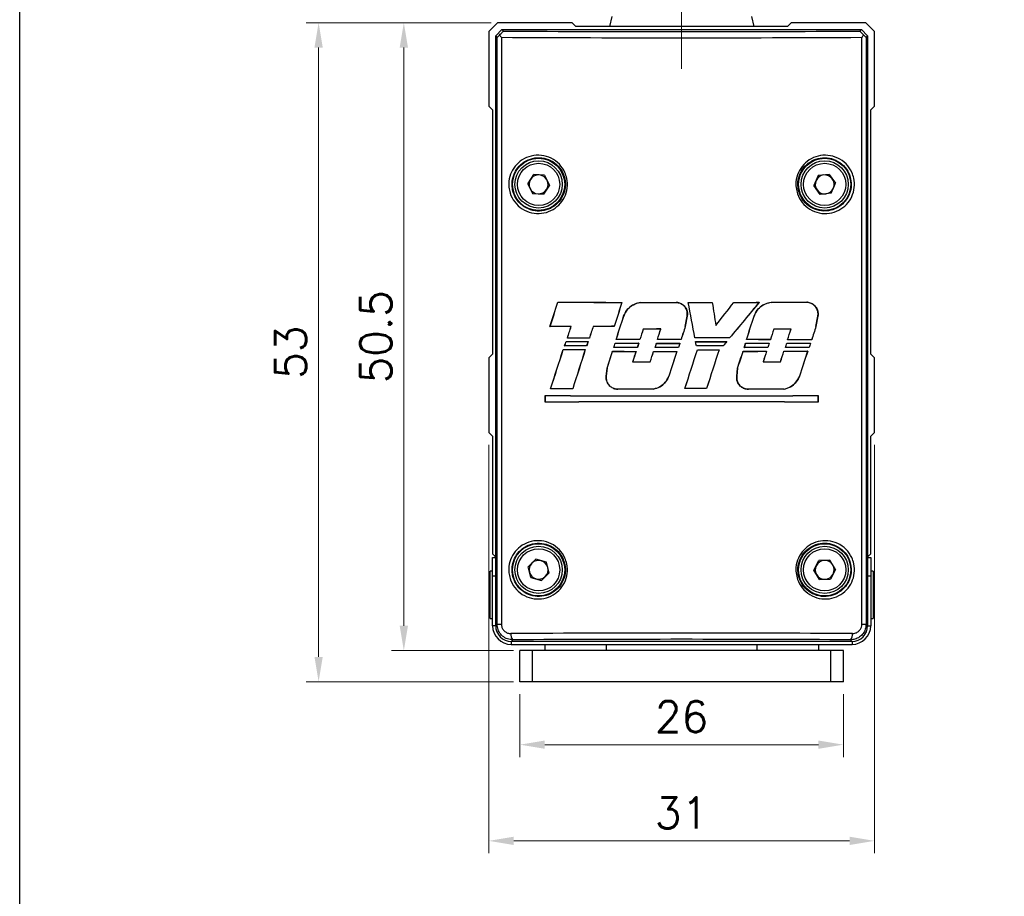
# Model space of a CAD drawing. Header units: inches. Extents: x 0 to 5655, y -2263 to 1330.
# Tile 152 of 239: x 3579 to 3658, y 207 to 277. Entities that reach past the tile are written whole.
import ezdxf

# ---------------------------------------------------------------- set-up
doc = ezdxf.new("R2010")
doc.units = ezdxf.units.IN
doc.header["$MEASUREMENT"] = 0
for name, pattern in [('AM_ISO08W050x2', [9, 6, -0.75, 1.5, -0.75]), ('CENTER', [2, 1.25, -0.25, 0.25, -0.25]), ('SLD-實線', [0])]:
    doc.linetypes.add(name, pattern=pattern)
doc.layers.add('AM_5', color=3, linetype='Continuous', lineweight=15)
doc.layers.add('AM_7', color=4, linetype='CENTER', lineweight=15)
doc.styles.add('尺寸標註', font='romans.shx', dxfattribs={"bigfont": 'CHINESET.SHX'})
doc.dimstyles.new('複本 CNS2-1$0', dxfattribs={"dimtxt": 2.5, "dimasz": 2, "dimexe": 1, "dimexo": 1, "dimgap": 1, "dimtad": 1, "dimtoh": 1, "dimdsep": 46, "dimtxsty": '尺寸標註', "dimcen": 0, "dimclrd": 2, "dimclre": 2, "dimclrt": 3, "dimadec": 0, "dimazin": 2, "dimtp": 0.1, "dimtm": 0.1, "dimtfac": 0.71, "dimtmove": 0, "dimatfit": 0, "dimfxl": 0, "dimlwd": 13, "dimlwe": 13, "dimarcsym": 0})

# ---------------------------------------------------------------- blocks, each defined once
blk = doc.blocks.new('*D599')
at = {"layer": 'AM_5', "color": 2, "lineweight": 13}
for p, q in [((3616.742, 276.956), (3601.873, 276.956)), ((3602.873, 225.956), (3602.873, 274.956)), ((3618.544, 223.956), (3601.873, 223.956))]:
    blk.add_line(p, q, dxfattribs=at)
at = {"layer": 'AM_5', "color": 2}
for points in [[(3602.54, 274.956), (3603.206, 274.956), (3602.873, 276.956)], [(3602.54, 225.956), (3603.206, 225.956), (3602.873, 223.956)]]:
    blk.add_solid(points, dxfattribs=at)
at = {"layer": 'Defpoints', "color": 0}
for p in [(3602.873, 276.956), (3617.742, 276.956), (3619.544, 223.956)]:
    blk.add_point(p, dxfattribs=at)
at = {"layer": 'AM_5', "color": 3, "insert": (3600.623, 250.456), "char_height": 2.5, "attachment_point": 5, "rotation": 90, "style": '尺寸標註'}
blk.add_mtext('53', dxfattribs=at)
blk = doc.blocks.new('*D600')
at = {"layer": 'AM_5', "color": 2, "lineweight": 13}
for p, q in [((3616.742, 276.956), (3608.722, 276.956)), ((3609.722, 228.456), (3609.722, 274.956)), ((3618.544, 226.456), (3608.722, 226.456))]:
    blk.add_line(p, q, dxfattribs=at)
at = {"layer": 'AM_5', "color": 2}
for points in [[(3609.388, 274.956), (3610.055, 274.956), (3609.722, 276.956)], [(3609.388, 228.456), (3610.055, 228.456), (3609.722, 226.456)]]:
    blk.add_solid(points, dxfattribs=at)
at = {"layer": 'Defpoints', "color": 0}
for p in [(3609.722, 276.956), (3617.742, 276.956), (3619.544, 226.456)]:
    blk.add_point(p, dxfattribs=at)
at = {"layer": 'AM_5', "color": 3, "insert": (3607.472, 251.706), "char_height": 2.5, "attachment_point": 5, "rotation": 90, "style": '尺寸標註'}
blk.add_mtext('50.5', dxfattribs=at)
blk = doc.blocks.new('*D601')
at = {"layer": 'AM_5', "color": 2, "lineweight": 13}
for p, q in [((3619.057, 222.956), (3619.057, 217.895)), ((3645.057, 222.956), (3645.057, 217.895)), ((3621.057, 218.895), (3643.057, 218.895))]:
    blk.add_line(p, q, dxfattribs=at)
at = {"layer": 'AM_5', "color": 2}
for points in [[(3621.057, 219.229), (3621.057, 218.562), (3619.057, 218.895)], [(3643.057, 219.229), (3643.057, 218.562), (3645.057, 218.895)]]:
    blk.add_solid(points, dxfattribs=at)
at = {"layer": 'Defpoints', "color": 0}
for p in [(3619.057, 223.956), (3645.057, 223.956), (3645.057, 218.895)]:
    blk.add_point(p, dxfattribs=at)
at = {"layer": 'AM_5', "color": 3, "insert": (3632.057, 221.145), "char_height": 2.5, "attachment_point": 5, "style": '尺寸標註'}
blk.add_mtext('26', dxfattribs=at)
blk = doc.blocks.new('*D602')
at = {"layer": 'AM_5', "color": 2, "lineweight": 13}
for p, q in [((3616.557, 243.006), (3616.557, 210.159)), ((3647.557, 243.006), (3647.557, 210.159)), ((3645.557, 211.159), (3618.557, 211.159))]:
    blk.add_line(p, q, dxfattribs=at)
at = {"layer": 'AM_5', "color": 2}
for points in [[(3618.557, 211.492), (3618.557, 210.826), (3616.557, 211.159)], [(3645.557, 211.492), (3645.557, 210.826), (3647.557, 211.159)]]:
    blk.add_solid(points, dxfattribs=at)
at = {"layer": 'Defpoints', "color": 0}
for p in [(3616.557, 244.006), (3647.557, 244.006), (3616.557, 211.159)]:
    blk.add_point(p, dxfattribs=at)
at = {"layer": 'AM_5', "color": 3, "insert": (3632.057, 213.409), "char_height": 2.5, "attachment_point": 5, "style": '尺寸標註'}
blk.add_mtext('31', dxfattribs=at)

msp = doc.modelspace()

# ---------------------------------------------------------------- linework, layer by layer
for p, q in [((3626.432, 277.446), (3626.254, 276.656)), ((3637.682, 277.446), (3637.859, 276.656))]:
    msp.add_line(p, q)
at = {"color": 7, "linetype": 'SLD-實線', "lineweight": 25}
for p, q in [((3617.254, 276.956), (3616.557, 276.259)), ((3616.557, 276.259), (3616.557, 270.259)), ((3617.107, 275.906), (3617.607, 276.406)), ((3623.254, 276.956), (3617.254, 276.956)), ((3617.607, 276.406), (3646.507, 276.406)), ((3617.607, 276.406), (3617.728, 276.285)), ((3623.554, 276.656), (3623.254, 276.956)), ((3640.559, 276.656), (3623.554, 276.656)), ((3640.859, 276.956), (3640.559, 276.656)), ((3646.859, 276.956), (3640.859, 276.956)), ((3646.386, 276.285), (3646.507, 276.406)), ((3646.507, 276.406), (3647.007, 275.906)), ((3647.557, 276.259), (3646.859, 276.956)), ((3647.557, 270.259), (3647.557, 276.259)), ((3617.228, 275.785), (3617.107, 275.906)), ((3617.107, 228.456), (3617.107, 275.906)), ((3617.228, 228.577), (3617.228, 275.785)), ((3617.569, 275.785), (3617.569, 228.577)), ((3646.544, 228.577), (3646.544, 275.785)), ((3647.007, 275.906), (3646.886, 275.785)), ((3646.886, 275.785), (3646.886, 228.577)), ((3647.007, 275.906), (3647.007, 228.456)), ((3616.557, 270.259), (3616.857, 269.959)), ((3616.857, 269.959), (3616.857, 250.306)), ((3647.257, 269.959), (3647.557, 270.259)), ((3647.257, 250.306), (3647.257, 269.959)), ((3619.681, 264.008), (3620.163, 264.741)), ((3621.039, 264.689), (3620.163, 264.741)), ((3621.039, 264.689), (3621.433, 263.905)), ((3643.039, 264.665), (3642.684, 263.862)), ((3643.911, 264.759), (3643.039, 264.665)), ((3643.911, 264.759), (3644.429, 264.051)), ((3619.681, 264.008), (3620.074, 263.223)), ((3621.433, 263.905), (3620.95, 263.172)), ((3643.202, 263.153), (3642.684, 263.862)), ((3644.075, 263.248), (3644.429, 264.051)), ((3620.074, 263.223), (3620.95, 263.172)), ((3644.075, 263.248), (3643.202, 263.153)), ((3622.111, 254.482), (3622.114, 254.479)), ((3627.257, 254.467), (3627.252, 254.464)), ((3628.767, 254.465), (3628.767, 254.462)), ((3631.626, 254.463), (3631.625, 254.46)), ((3632.584, 254.463), (3632.588, 254.46)), ((3634.523, 254.464), (3634.52, 254.461)), ((3636.252, 254.466), (3636.254, 254.463)), ((3638.29, 254.47), (3638.282, 254.467)), ((3639.251, 254.473), (3639.251, 254.469)), ((3642.11, 254.483), (3642.11, 254.479)), ((3627.395, 253.357), (3627.398, 253.356)), ((3632.348, 252.532), (3632.502, 253.362)), ((3632.505, 253.362), (3632.351, 252.531)), ((3632.505, 253.362), (3632.502, 253.362)), ((3637.877, 253.358), (3637.88, 253.356)), ((3642.854, 252.526), (3643.009, 253.359)), ((3643.013, 253.359), (3642.857, 252.525)), ((3643.013, 253.359), (3643.009, 253.359)), ((3621.472, 252.521), (3621.477, 252.525)), ((3623.173, 252.527), (3623.177, 252.531)), ((3624.944, 252.533), (3624.941, 252.536)), ((3626.632, 252.537), (3626.63, 252.541)), ((3632.351, 252.531), (3632.348, 252.532)), ((3634.806, 252.613), (3634.803, 252.605)), ((3642.857, 252.525), (3642.854, 252.526)), ((3628.972, 252.321), (3628.97, 252.324)), ((3630.379, 252.322), (3630.384, 252.326)), ((3639.463, 252.312), (3639.46, 252.316)), ((3640.844, 252.308), (3640.849, 252.311)), ((3622.649, 250.961), (3622.654, 250.964)), ((3622.767, 251.323), (3622.77, 251.319)), ((3622.87, 251.589), (3622.875, 251.593)), ((3624.42, 250.967), (3624.418, 250.97)), ((3624.534, 251.317), (3624.529, 251.313)), ((3624.643, 251.595), (3624.641, 251.599)), ((3626.717, 251.18), (3626.719, 251.177)), ((3626.786, 251.469), (3626.791, 251.473)), ((3628.603, 251.177), (3628.599, 251.174)), ((3628.7, 251.472), (3628.697, 251.476)), ((3630.034, 251.175), (3630.036, 251.172)), ((3630.106, 251.474), (3630.111, 251.477)), ((3631.914, 251.175), (3631.909, 251.171)), ((3632.012, 251.474), (3632.009, 251.478)), ((3633.118, 251.606), (3633.121, 251.609)), ((3633.172, 251.306), (3633.176, 251.303)), ((3633.239, 250.978), (3633.242, 250.981)), ((3635.403, 250.976), (3635.402, 250.979)), ((3635.678, 251.309), (3635.67, 251.305)), ((3635.912, 251.603), (3635.91, 251.606)), ((3637.202, 251.18), (3637.204, 251.176)), ((3637.271, 251.469), (3637.275, 251.473)), ((3639.098, 251.184), (3639.093, 251.181)), ((3639.189, 251.465), (3639.187, 251.468)), ((3640.509, 251.188), (3640.511, 251.185)), ((3640.572, 251.46), (3640.577, 251.464)), ((3642.427, 251.196), (3642.422, 251.192)), ((3642.511, 251.453), (3642.509, 251.457)), ((3616.857, 250.306), (3616.557, 250.006)), ((3622.538, 250.674), (3622.541, 250.671)), ((3624.31, 250.668), (3624.306, 250.665)), ((3626.506, 250.531), (3626.508, 250.528)), ((3626.607, 250.841), (3626.611, 250.844)), ((3628.393, 250.528), (3628.388, 250.524)), ((3628.496, 250.844), (3628.493, 250.848)), ((3629.798, 250.526), (3629.8, 250.523)), ((3629.927, 250.846), (3629.932, 250.849)), ((3631.678, 250.525), (3631.673, 250.522)), ((3631.807, 250.847), (3631.805, 250.85)), ((3633.321, 250.657), (3633.324, 250.653)), ((3635.068, 250.658), (3635.063, 250.655)), ((3636.991, 250.53), (3636.993, 250.526)), ((3637.092, 250.842), (3637.097, 250.845)), ((3638.886, 250.534), (3638.881, 250.531)), ((3638.985, 250.837), (3638.982, 250.841)), ((3640.273, 250.538), (3640.276, 250.535)), ((3640.394, 250.833), (3640.399, 250.837)), ((3642.189, 250.545), (3642.184, 250.541)), ((3642.306, 250.826), (3642.304, 250.83)), ((3647.557, 250.006), (3647.257, 250.306)), ((3616.557, 250.006), (3616.557, 244.006)), ((3628.121, 249.688), (3628.116, 249.684)), ((3629.525, 249.686), (3629.527, 249.683)), ((3638.612, 249.693), (3638.608, 249.689)), ((3640.001, 249.697), (3640.004, 249.693)), ((3647.557, 244.006), (3647.557, 250.006)), ((3625.995, 248.54), (3626.067, 249.172)), ((3626.071, 249.171), (3625.999, 248.54)), ((3626.067, 249.172), (3626.071, 249.171)), ((3636.483, 248.54), (3636.555, 249.172)), ((3636.558, 249.171), (3636.487, 248.54)), ((3636.555, 249.172), (3636.558, 249.171)), ((3625.995, 248.54), (3625.999, 248.54)), ((3631.038, 248.536), (3631.035, 248.537)), ((3636.483, 248.54), (3636.487, 248.54)), ((3641.538, 248.53), (3641.535, 248.532)), ((3621.077, 246.974), (3621.08, 246.97)), ((3621.077, 246.442), (3621.077, 246.974)), ((3621.08, 246.97), (3621.08, 246.446)), ((3621.518, 247.516), (3621.523, 247.519)), ((3623.302, 247.523), (3623.299, 247.526)), ((3626.937, 247.481), (3626.937, 247.485)), ((3629.796, 247.485), (3629.796, 247.489)), ((3632.318, 247.537), (3632.323, 247.541)), ((3634.062, 247.537), (3634.06, 247.54)), ((3637.422, 247.481), (3637.422, 247.484)), ((3640.282, 247.473), (3640.282, 247.477)), ((3643.037, 246.974), (3643.033, 246.97)), ((3643.033, 246.446), (3643.033, 246.97)), ((3643.037, 246.974), (3643.037, 246.442)), ((3621.077, 246.442), (3621.08, 246.446)), ((3643.037, 246.442), (3643.033, 246.446)), ((3616.557, 244.006), (3616.857, 243.706)), ((3647.257, 243.706), (3647.557, 244.006)), ((3616.857, 243.706), (3616.857, 234.256)), ((3647.257, 234.256), (3647.257, 243.706)), ((3616.857, 234.256), (3617.107, 234.006)), ((3616.857, 233.956), (3617.107, 233.956)), ((3616.857, 232.456), (3616.857, 233.956)), ((3617.049, 234.064), (3617.049, 233.956)), ((3619.711, 233.189), (3620.336, 233.806)), ((3621.182, 233.572), (3620.336, 233.806)), ((3621.403, 232.723), (3621.182, 233.572)), ((3642.68, 232.927), (3643.093, 233.701)), ((3643.97, 233.73), (3643.093, 233.701)), ((3644.434, 232.985), (3643.97, 233.73)), ((3647.007, 234.006), (3647.257, 234.256)), ((3647.007, 233.956), (3647.257, 233.956)), ((3647.065, 233.956), (3647.065, 234.064)), ((3647.257, 233.956), (3647.257, 232.456)), ((3616.857, 232.856), (3616.657, 232.856)), ((3616.657, 230.346), (3616.657, 232.856)), ((3619.932, 232.34), (3619.711, 233.189)), ((3621.403, 232.723), (3620.778, 232.107)), ((3643.143, 232.182), (3642.68, 232.927)), ((3644.434, 232.985), (3644.02, 232.211)), ((3647.457, 232.856), (3647.257, 232.856)), ((3647.457, 232.856), (3647.457, 232.783)), ((3647.457, 232.783), (3647.457, 229.056)), ((3616.857, 228.456), (3616.857, 232.456)), ((3619.932, 232.34), (3620.778, 232.107)), ((3643.143, 232.182), (3644.02, 232.211)), ((3647.257, 232.456), (3647.257, 228.456)), ((3616.657, 229.056), (3616.657, 230.346)), ((3616.657, 229.056), (3616.857, 229.056)), ((3647.257, 229.056), (3647.457, 229.056)), ((3617.107, 228.456), (3617.228, 228.577)), ((3617.228, 228.577), (3617.569, 228.577)), ((3646.544, 228.577), (3646.886, 228.577)), ((3646.886, 228.577), (3647.007, 228.456)), ((3618.482, 227.332), (3618.356, 227.206)), ((3645.757, 227.206), (3618.356, 227.206)), ((3645.757, 227.206), (3645.632, 227.332)), ((3618.357, 226.956), (3645.757, 226.956)), ((3619.057, 223.956), (3619.057, 226.456)), ((3620.057, 226.456), (3619.057, 226.456)), ((3620.057, 223.956), (3620.057, 226.456)), ((3644.057, 226.456), (3620.057, 226.456)), ((3621.057, 226.956), (3621.057, 226.456)), ((3626.007, 226.456), (3626.007, 226.956)), ((3638.107, 226.956), (3638.107, 226.456)), ((3643.057, 226.956), (3643.057, 226.456)), ((3644.057, 223.956), (3644.057, 226.456)), ((3645.057, 226.456), (3644.057, 226.456)), ((3645.057, 223.956), (3645.057, 226.456)), ((3620.057, 223.956), (3619.057, 223.956)), ((3644.057, 223.956), (3620.057, 223.956)), ((3645.057, 223.956), (3644.057, 223.956))]:
    msp.add_line(p, q, dxfattribs=at)
at = {"color": 8, "linetype": 'SLD-實線', "lineweight": 25}
for p, q in [((3617.107, 232.456), (3616.857, 232.456)), ((3647.257, 232.456), (3647.007, 232.456)), ((3617.107, 228.456), (3616.857, 228.456)), ((3647.007, 228.456), (3647.257, 228.456)), ((3618.357, 227.206), (3618.357, 226.956)), ((3645.757, 227.206), (3645.757, 226.956))]:
    msp.add_line(p, q, dxfattribs=at)
msp.add_lwpolyline([(3578.841, 169.72), (3578.841, 493.153), (3934.114, 493.153), (3934.114, 169.72)])
msp.add_lwpolyline([(3578.841, 493.153), (3934.114, 493.153), (3934.114, 0), (3578.841, 0)], close=True)
at = {"color": 7, "linetype": 'SLD-實線', "lineweight": 25}
for centre, radius in [((3620.557, 263.956), 2.1), ((3643.557, 263.956), 2.1), ((3620.557, 263.956), 1.9), ((3620.557, 263.956), 1.7), ((3643.557, 263.956), 1.9), ((3643.557, 263.956), 1.7), ((3620.557, 232.956), 2.1), ((3620.557, 232.956), 1.9), ((3620.557, 232.956), 1.7), ((3643.557, 232.956), 2.1), ((3643.557, 232.956), 1.9), ((3643.557, 232.956), 1.7)]:
    msp.add_circle(centre, radius, dxfattribs=at)
for centre, radius, start, end in [((3620.557, 263.956), 0.76, 86.62026, 146.62026), ((3620.557, 263.956), 0.76, 26.62026, 86.62026), ((3643.557, 263.956), 0.76, 96.18126, 156.18126), ((3643.557, 263.956), 0.76, 36.18126, 96.18126), ((3643.557, 263.956), 0.76, 336.18126, 36.18126), ((3620.557, 263.956), 0.76, 146.62026, 206.62026), ((3620.557, 263.956), 0.76, 206.62026, 266.62026), ((3620.557, 263.956), 0.76, 326.62026, 26.62026), ((3643.557, 263.956), 0.76, 156.18126, 216.18126), ((3643.557, 263.956), 0.76, 276.18126, 336.18126), ((3620.557, 263.956), 0.76, 266.62026, 326.62026), ((3643.557, 263.956), 0.76, 216.18126, 276.18126), ((3620.557, 232.956), 0.76, 74.59103, 134.59103), ((3620.557, 232.956), 0.76, 14.59103, 74.59103), ((3643.557, 232.956), 0.76, 91.89221, 151.89221), ((3643.557, 232.956), 0.76, 31.89221, 91.89221), ((3620.557, 232.956), 0.76, 134.59103, 194.59103), ((3620.557, 232.956), 0.76, 194.59103, 254.59103), ((3620.557, 232.956), 0.76, 314.59103, 14.59103), ((3643.557, 232.956), 0.76, 151.89221, 211.89221), ((3643.557, 232.956), 0.76, 331.89221, 31.89221), ((3620.557, 232.956), 0.76, 254.59103, 314.59103), ((3643.557, 232.956), 0.76, 211.89221, 271.89221), ((3643.557, 232.956), 0.76, 271.89221, 331.89221), ((3618.357, 228.456), 1.5, 180, 270), ((3645.757, 228.456), 1.5, 270, 0), ((3618.879, 227.723), 0.558, 168.79548, 224.60772), ((3645.235, 227.723), 0.558, 315.39228, 11.20452)]:
    msp.add_arc(centre, radius, start, end, dxfattribs=at)
for centre, major_axis, ratio, start_param, end_param in [((3632.057, 277.035), (45.25, 0), 0.017455, 4.390184, 5.034597), ((3617.728, 276.285), (0.5, 0.5), 0.017452, 3.14159, 4.018609), ((3632.057, 276.535), (45.75, 0), 0.017264, 4.390177, 5.034601), ((3646.386, 276.285), (-0.5, 0.5), 0.017447, 2.264531, 3.141601), ((3632.057, 287.671), (45.744, 141.072), 0.005384, 4.462316, 4.476645), ((3632.057, 287.671), (45.944, 141.688), 0.005384, 4.463462, 4.477672), ((3632.057, 255.262), (45.75, 0), 0.017455, 4.493247, 4.607284), ((3632.057, 255.262), (45.95, 0), 0.017455, 4.494274, 4.607638), ((3632.057, 266.691), (45.944, 141.688), 0.005384, 1.658945, 1.672579), ((3632.057, 266.691), (45.744, 141.072), 0.005384, 1.659299, 1.673043), ((3632.057, 255.262), (45.75, 0), 0.017455, 4.640421, 4.702966), ((3632.057, 255.262), (45.95, 0), 0.017455, 4.64074, 4.703005), ((3632.057, 255.262), (45.75, 0), 0.017455, 4.723922, 4.766329), ((3632.057, 252.94), (-45.743, 244.773), 0.003206, 4.706339, 4.718013), ((3632.057, 255.262), (45.95, 0), 0.017455, 4.723963, 4.766029), ((3632.057, 252.94), (-45.943, 245.843), 0.003206, 4.706376, 4.717971), ((3632.057, 275.938), (-45.943, 301.508), 0.002629, 1.64169, 1.647863), ((3632.057, 275.938), (-45.743, 300.196), 0.002629, 1.641991, 1.648173), ((3632.057, 250.392), (45.946, 58.772), 0.01075, 4.75845, 4.79011), ((3632.057, 250.392), (45.746, 58.516), 0.01075, 4.758761, 4.790474), ((3632.057, 245.694), (45.946, 55.561), 0.011124, 1.421435, 1.473379), ((3632.057, 245.694), (45.746, 55.319), 0.011124, 1.420671, 1.472975), ((3632.057, 255.262), (45.75, 0), 0.017455, 4.804225, 4.849063), ((3632.057, 255.262), (45.95, 0), 0.017455, 4.803861, 4.848299), ((3632.057, 255.262), (45.75, 0), 0.017455, 4.870294, 4.93395), ((3632.057, 255.262), (45.95, 0), 0.017455, 4.869606, 4.932967), ((3632.057, 270.442), (45.744, 142.233), 0.005344, 4.580314, 4.593694), ((3632.057, 270.442), (45.944, 142.854), 0.005344, 4.580925, 4.594213), ((3632.057, 237.853), (45.744, 142.233), 0.005344, 4.809988, 4.823334), ((3632.057, 237.853), (45.944, 142.854), 0.005344, 4.809594, 4.822849), ((3632.057, 251.744), (45.75, 0), 0.017455, 1.766226, 1.804267), ((3632.057, 251.744), (45.95, 0), 0.017455, 1.765256, 1.803121), ((3632.057, 282.701), (45.744, 142.233), 0.005344, 4.493591, 4.500344), ((3632.057, 282.701), (45.944, 142.854), 0.005344, 4.494592, 4.501314), ((3632.057, 272.066), (45.944, 142.854), 0.005344, 1.709655, 1.716284), ((3632.057, 272.066), (45.744, 142.233), 0.005344, 1.710283, 1.716942), ((3632.057, 251.744), (45.95, 0), 0.017455, 1.689181, 1.72627), ((3632.057, 251.744), (45.75, 0), 0.017455, 1.689645, 1.726898), ((3632.057, 249.007), (45.944, 142.854), 0.005344, 1.547839, 1.555218), ((3632.057, 249.007), (45.744, 142.233), 0.005344, 1.547738, 1.555167), ((3632.057, 216.418), (45.944, 142.854), 0.005344, 1.316983, 1.324708), ((3632.057, 216.418), (45.744, 142.233), 0.005344, 1.315848, 1.323628), ((3632.057, 259.307), (45.944, 142.854), 0.005344, 1.621413, 1.627362), ((3632.057, 259.307), (45.744, 142.233), 0.005344, 1.621652, 1.627626), ((3632.057, 251.524), (45.95, 0), 0.017455, 1.607208, 1.638028), ((3632.057, 251.524), (45.75, 0), 0.017455, 1.607472, 1.638267), ((3632.057, 260.142), (45.744, 142.233), 0.005344, 4.653122, 4.659098), ((3632.057, 260.142), (45.944, 142.854), 0.005344, 4.653413, 4.659362), ((3632.057, 226.717), (45.944, 142.854), 0.005344, 1.392351, 1.398378), ((3632.057, 226.717), (45.744, 142.233), 0.005344, 1.39158, 1.397634), ((3632.057, 251.524), (45.95, 0), 0.017455, 1.378271, 1.408966), ((3632.057, 251.524), (45.75, 0), 0.017455, 1.377527, 1.408195), ((3632.057, 227.553), (45.744, 142.233), 0.005344, 4.882996, 4.889043), ((3632.057, 227.553), (45.944, 142.854), 0.005344, 4.882279, 4.888299), ((3632.057, 282.472), (45.744, 140.962), 0.005388, 4.488687, 4.49132), ((3632.057, 250.179), (45.75, 0), 0.017455, 1.738496, 1.777897), ((3632.057, 282.472), (45.944, 141.578), 0.005388, 4.489711, 4.49228), ((3632.057, 250.179), (45.95, 0), 0.017455, 1.737816, 1.776873), ((3632.057, 252.105), (45.75, 0), 0.017455, 4.507921, 4.547201), ((3632.057, 252.105), (45.95, 0), 0.017455, 4.508881, 4.54782), ((3632.057, 250.807), (45.75, 0), 0.017455, 1.733558, 1.772979), ((3632.057, 250.807), (45.95, 0), 0.017455, 1.7329, 1.771978), ((3632.057, 271.941), (45.944, 141.578), 0.005388, 1.718764, 1.721214), ((3632.057, 271.941), (45.744, 140.962), 0.005388, 1.719383, 1.721895), ((3632.057, 270.199), (45.744, 140.962), 0.005388, 4.576376, 4.578805), ((3632.057, 270.199), (45.944, 141.578), 0.005388, 4.577004, 4.579373), ((3632.057, 251.973), (45.75, 0), 0.017455, 4.595406, 4.636839), ((3632.057, 251.973), (45.95, 0), 0.017455, 4.595974, 4.637063), ((3632.057, 250.676), (45.75, 0), 0.017455, 1.644242, 1.686256), ((3632.057, 250.676), (45.95, 0), 0.017455, 1.643977, 1.685645), ((3632.057, 259.236), (45.944, 141.578), 0.005388, 1.629521, 1.631826), ((3632.057, 259.236), (45.744, 140.962), 0.005388, 1.629745, 1.63211), ((3632.057, 259.991), (45.744, 140.962), 0.005388, 4.649215, 4.651559), ((3632.057, 259.991), (45.944, 141.578), 0.005388, 4.649523, 4.651807), ((3632.057, 251.973), (45.75, 0), 0.017455, 4.66816, 4.709269), ((3632.057, 251.973), (45.95, 0), 0.017455, 4.668408, 4.709178), ((3632.057, 250.676), (45.75, 0), 0.017455, 1.571783, 1.613448), ((3632.057, 250.676), (45.95, 0), 0.017455, 1.571834, 1.613157), ((3632.057, 249.028), (45.944, 141.578), 0.005388, 1.557406, 1.559674), ((3632.057, 249.028), (45.744, 140.962), 0.005388, 1.557315, 1.559643), ((3632.057, 250.807), (45.75, 0), 0.017455, 1.486425, 1.54759), ((3632.057, 250.807), (45.95, 0), 0.017455, 1.486829, 1.547627), ((3632.057, 252.105), (45.75, 0), 0.017455, 4.736765, 4.791624), ((3632.057, 252.764), (-45.743, 222.247), 0.003519, 4.703629, 4.705108), ((3632.057, 252.105), (45.95, 0), 0.017455, 4.736752, 4.791116), ((3632.057, 252.764), (-45.943, 223.219), 0.003519, 4.70368, 4.705121), ((3632.057, 250.179), (45.75, 0), 0.017455, 1.497579, 1.544941), ((3632.057, 250.179), (45.95, 0), 0.017455, 1.497934, 1.544992), ((3632.057, 245.659), (45.946, 55.808), 0.011094, 1.478595, 1.484459), ((3632.057, 245.659), (45.746, 55.565), 0.011094, 1.478086, 1.484104), ((3632.057, 237.9), (45.744, 140.962), 0.005388, 4.806074, 4.808483), ((3632.057, 237.9), (45.944, 141.578), 0.005388, 4.805698, 4.808046), ((3632.057, 251.973), (45.75, 0), 0.017455, 4.825084, 4.866908), ((3632.057, 251.973), (45.95, 0), 0.017455, 4.824647, 4.866123), ((3632.057, 250.676), (45.75, 0), 0.017455, 1.41425, 1.456582), ((3632.057, 250.676), (45.95, 0), 0.017455, 1.414993, 1.456976), ((3632.057, 226.937), (45.944, 141.578), 0.005388, 1.400461, 1.402896), ((3632.057, 226.937), (45.744, 140.962), 0.005388, 1.399676, 1.402173), ((3632.057, 227.693), (45.744, 140.962), 0.005388, 4.879046, 4.881601), ((3632.057, 227.693), (45.944, 141.578), 0.005388, 4.878347, 4.88084), ((3632.057, 251.973), (45.75, 0), 0.017455, 4.898202, 4.941048), ((3632.057, 251.973), (45.95, 0), 0.017455, 4.897441, 4.939924), ((3632.057, 250.676), (45.75, 0), 0.017455, 1.340243, 1.383574), ((3632.057, 250.676), (45.95, 0), 0.017455, 1.341323, 1.384291), ((3632.057, 216.73), (45.944, 141.578), 0.005388, 1.32666, 1.329295), ((3632.057, 216.73), (45.744, 140.962), 0.005388, 1.325536, 1.328236), ((3632.057, 282.811), (45.744, 142.233), 0.005344, 4.463338, 4.486195), ((3632.057, 282.811), (45.944, 142.854), 0.005344, 4.464479, 4.487179), ((3632.057, 251.455), (45.75, 0), 0.017455, 4.50281, 4.542254), ((3632.057, 251.455), (45.95, 0), 0.017455, 4.503794, 4.542895), ((3632.057, 272.176), (45.944, 142.854), 0.005344, 1.723675, 1.745938), ((3632.057, 272.176), (45.744, 142.233), 0.005344, 1.724316, 1.746729), ((3632.057, 270.374), (45.744, 142.233), 0.005344, 4.564485, 4.57414), ((3632.057, 270.374), (45.944, 142.854), 0.005344, 4.565135, 4.574729), ((3632.057, 251.324), (45.75, 0), 0.017455, 4.590756, 4.632225), ((3632.057, 251.324), (45.95, 0), 0.017455, 4.591344, 4.63247), ((3632.057, 250.048), (45.75, 0), 0.017455, 1.648712, 1.690208), ((3632.057, 250.048), (45.95, 0), 0.017455, 1.648427, 1.68958), ((3632.057, 259.236), (45.944, 141.578), 0.005388, 1.634114, 1.64006), ((3632.057, 259.236), (45.744, 140.962), 0.005388, 1.634359, 1.640331), ((3632.057, 260.068), (45.744, 140.962), 0.005388, 4.640416, 4.646392), ((3632.057, 260.068), (45.944, 141.578), 0.005388, 4.640713, 4.646662), ((3632.057, 251.324), (45.75, 0), 0.017455, 4.662993, 4.704107), ((3632.057, 251.324), (45.95, 0), 0.017455, 4.663264, 4.704039), ((3632.057, 250.048), (45.75, 0), 0.017455, 1.576244, 1.617369), ((3632.057, 250.048), (45.95, 0), 0.017455, 1.576275, 1.617061), ((3632.057, 249.096), (45.944, 142.854), 0.005344, 1.562531, 1.576424), ((3632.057, 249.096), (45.744, 142.233), 0.005344, 1.562463, 1.57645), ((3632.057, 249.332), (45.744, 142.233), 0.005344, 4.70149, 4.723424), ((3632.057, 249.332), (45.944, 142.854), 0.005344, 4.70157, 4.723359), ((3632.057, 251.455), (45.75, 0), 0.017455, 4.740039, 4.778249), ((3632.057, 251.455), (45.95, 0), 0.017455, 4.739974, 4.777857), ((3632.057, 238.697), (45.944, 142.854), 0.005344, 1.488713, 1.510576), ((3632.057, 238.697), (45.744, 142.233), 0.005344, 1.488321, 1.510329), ((3632.057, 237.785), (45.744, 142.233), 0.005344, 4.794251, 4.803836), ((3632.057, 237.785), (45.944, 142.854), 0.005344, 4.793895, 4.80342), ((3632.057, 251.324), (45.75, 0), 0.017455, 4.820451, 4.862229), ((3632.057, 251.324), (45.95, 0), 0.017455, 4.820035, 4.861465), ((3632.057, 250.048), (45.75, 0), 0.017455, 1.418774, 1.46051), ((3632.057, 250.048), (45.95, 0), 0.017455, 1.419497, 1.460886), ((3632.057, 226.937), (45.944, 141.578), 0.005388, 1.405119, 1.411142), ((3632.057, 226.937), (45.744, 140.962), 0.005388, 1.404355, 1.410405), ((3632.057, 227.77), (45.744, 140.962), 0.005388, 4.870322, 4.876367), ((3632.057, 227.77), (45.944, 141.578), 0.005388, 4.869612, 4.875629), ((3632.057, 251.324), (45.75, 0), 0.017455, 4.892968, 4.935719), ((3632.057, 251.324), (45.95, 0), 0.017455, 4.892231, 4.93462), ((3632.057, 250.048), (45.75, 0), 0.017455, 1.344838, 1.387538), ((3632.057, 250.048), (45.95, 0), 0.017455, 1.345896, 1.388237), ((3632.057, 216.506), (45.944, 142.854), 0.005344, 1.33195, 1.346412), ((3632.057, 216.506), (45.744, 142.233), 0.005344, 1.330851, 1.345415), ((3632.057, 250.483), (45.95, 0), 0.017455, 4.626524, 4.657314), ((3632.057, 250.483), (45.75, 0), 0.017455, 4.626253, 4.657018), ((3632.057, 250.483), (45.95, 0), 0.017455, 4.855442, 4.886213), ((3632.057, 250.483), (45.75, 0), 0.017455, 4.85618, 4.886923), ((3632.057, 247.749), (45.75, 0), 0.017455, 4.470022, 4.954756), ((3632.057, 247.749), (45.95, 0), 0.017455, 4.471179, 4.953599), ((3632.057, 246.739), (45.75, 0), 0.017455, 1.763345, 1.803232), ((3632.057, 246.739), (45.95, 0), 0.017455, 1.762553, 1.802091), ((3632.057, 246.688), (45.95, 0), 0.017455, 1.620014, 1.682439), ((3632.057, 246.688), (45.75, 0), 0.017455, 1.620222, 1.682929), ((3632.057, 246.739), (45.75, 0), 0.017455, 1.526945, 1.56508), ((3632.057, 246.739), (45.95, 0), 0.017455, 1.527191, 1.565), ((3632.057, 246.688), (45.95, 0), 0.017455, 1.39083, 1.453772), ((3632.057, 246.688), (45.75, 0), 0.017455, 1.390027, 1.453257), ((3632.057, 245.667), (45.75, 0), 0.017455, 1.328429, 1.813163), ((3632.057, 245.667), (45.95, 0), 0.017455, 1.329586, 1.812007), ((3618.357, 228.456), (0.884, 0.884), 0.999695, 2.356347, 3.926839), ((3645.756, 228.456), (-0.884, 0.884), 0.999695, 2.356347, 3.926839), ((3632.057, 227.078), (45.75, 0), 0.017264, 1.266105, 1.875488), ((3632.057, 226.578), (45.25, 0), 0.017455, 1.266105, 1.875488)]:
    msp.add_ellipse(centre, major_axis=major_axis, ratio=ratio, start_param=start_param, end_param=end_param, dxfattribs=at)
for points, knots in [([(3617.415, 275.959), (3617.458, 276.003), (3617.537, 276.081), (3617.632, 276.18), (3617.695, 276.245), (3617.725, 276.279), (3617.727, 276.284), (3617.728, 276.285)], [0, 0, 0, 0, 0.282594, 0.505693, 0.687422, 0.869705, 1, 1, 1, 1]), ([(3646.386, 276.285), (3646.387, 276.282), (3646.391, 276.276), (3646.431, 276.232), (3646.498, 276.162), (3646.591, 276.067), (3646.663, 275.994), (3646.699, 275.959)], [0, 0, 0, 0, 0.178805, 0.358158, 0.529881, 0.770249, 1, 1, 1, 1]), ([(3617.569, 275.785), (3617.568, 275.786), (3617.513, 275.845), (3617.463, 275.902), (3617.415, 275.959)], [0, 0, 0, 0, 0.018189, 1, 1, 1, 1]), ([(3646.544, 275.785), (3646.545, 275.786), (3646.6, 275.845), (3646.65, 275.902), (3646.699, 275.959)], [0, 0, 0, 0, 0.018191, 1, 1, 1, 1]), ([(3618.174, 263.728), (3618.168, 263.828), (3618.147, 264.179), (3618.272, 264.784), (3618.65, 265.452), (3619.231, 265.972), (3619.969, 266.284), (3620.788, 266.334), (3621.586, 266.099), (3622.253, 265.609), (3622.654, 265.01), (3622.868, 264.349), (3622.895, 263.653), (3622.667, 262.9), (3622.206, 262.262), (3621.56, 261.806), (3620.792, 261.582), (3619.981, 261.625), (3619.219, 261.942), (3618.611, 262.503), (3618.268, 263.142), (3618.199, 263.569), (3618.174, 263.728)], [0, 0, 0, 0, 0.020071, 0.070535, 0.121149, 0.173488, 0.22813, 0.284404, 0.340845, 0.396173, 0.449949, 0.483399, 0.535085, 0.586787, 0.638698, 0.691384, 0.745301, 0.800646, 0.857028, 0.91326, 0.967791, 1, 1, 1, 1]), ([(3618.434, 263.748), (3618.457, 263.603), (3618.518, 263.215), (3618.709, 262.86), (3619.007, 262.464), (3619.386, 262.114), (3620.078, 261.824), (3620.817, 261.784), (3621.517, 261.989), (3622.105, 262.406), (3622.525, 262.99), (3622.733, 263.679), (3622.708, 264.315), (3622.514, 264.921), (3622.148, 265.469), (3621.54, 265.917), (3620.813, 266.131), (3620.067, 266.085), (3619.396, 265.8), (3618.867, 265.324), (3618.523, 264.713), (3618.409, 264.16), (3618.428, 263.839), (3618.434, 263.748)], [0, 0, 0, 0, 0.03217, 0.0858, 0.086693, 0.142968, 0.199422, 0.254819, 0.308746, 0.361409, 0.413286, 0.464955, 0.516611, 0.55004, 0.60378, 0.659083, 0.715534, 0.771862, 0.826574, 0.878955, 0.929555, 0.979958, 1, 1, 1, 1]), ([(3641.255, 263.71), (3641.249, 263.794), (3641.224, 264.136), (3641.333, 264.74), (3641.709, 265.429), (3642.293, 265.961), (3643.023, 266.276), (3643.829, 266.336), (3644.621, 266.12), (3645.299, 265.645), (3645.72, 265.042), (3645.942, 264.377), (3645.977, 263.688), (3645.768, 262.95), (3645.334, 262.313), (3644.708, 261.84), (3643.941, 261.59), (3643.117, 261.611), (3642.342, 261.915), (3641.726, 262.461), (3641.362, 263.097), (3641.286, 263.535), (3641.255, 263.71)], [0, 0, 0, 0, 0.016927, 0.06865, 0.120407, 0.172743, 0.226156, 0.280973, 0.337063, 0.393533, 0.448862, 0.483568, 0.533984, 0.584408, 0.635338, 0.688254, 0.743418, 0.799884, 0.856136, 0.911078, 0.964488, 1, 1, 1, 1]), ([(3641.414, 263.731), (3641.442, 263.571), (3641.511, 263.173), (3641.717, 262.811), (3642.021, 262.428), (3642.405, 262.088), (3643.11, 261.811), (3643.861, 261.792), (3644.559, 262.021), (3645.128, 262.453), (3645.523, 263.036), (3645.714, 263.711), (3645.682, 264.341), (3645.48, 264.949), (3645.097, 265.5), (3644.479, 265.935), (3643.759, 266.133), (3643.025, 266.079), (3642.36, 265.79), (3641.828, 265.304), (3641.485, 264.673), (3641.386, 264.12), (3641.408, 263.808), (3641.414, 263.731)], [0, 0, 0, 0, 0.03549, 0.0884, 0.088872, 0.143784, 0.200036, 0.256546, 0.311781, 0.364751, 0.415682, 0.466054, 0.516399, 0.551074, 0.606406, 0.662938, 0.719098, 0.773952, 0.827361, 0.879667, 0.93139, 0.983082, 1, 1, 1, 1]), ([(3627.395, 253.357), (3627.47, 253.522), (3627.623, 253.858), (3628.047, 254.234), (3628.454, 254.416), (3628.703, 254.455), (3628.767, 254.465)], [0, 0, 0, 0, 0.290742, 0.592386, 0.895114, 1, 1, 1, 1]), ([(3628.767, 254.462), (3628.584, 254.421), (3628.218, 254.339), (3627.759, 253.994), (3627.505, 253.636), (3627.418, 253.409), (3627.398, 253.356)], [0, 0, 0, 0, 0.301503, 0.604967, 0.908191, 1, 1, 1, 1]), ([(3632.502, 253.362), (3632.51, 253.458), (3632.528, 253.659), (3632.431, 253.956), (3632.243, 254.213), (3631.979, 254.392), (3631.758, 254.452), (3631.64, 254.459), (3631.625, 254.46)], [0, 0, 0, 0, 0.180848, 0.3788514, 0.5768662, 0.7749136, 0.9729773, 1, 1, 1, 1]), ([(3631.626, 254.463), (3631.73, 254.448), (3631.939, 254.418), (3632.212, 254.245), (3632.414, 253.998), (3632.523, 253.696), (3632.525, 253.476), (3632.506, 253.367), (3632.505, 253.362)], [0, 0, 0, 0, 0.197187, 0.395307, 0.593419, 0.791518, 0.989585, 1, 1, 1, 1]), ([(3637.877, 253.358), (3637.952, 253.523), (3638.105, 253.86), (3638.528, 254.237), (3638.935, 254.421), (3639.185, 254.462), (3639.251, 254.473)], [0, 0, 0, 0, 0.289182, 0.589578, 0.89176, 1, 1, 1, 1]), ([(3639.251, 254.469), (3639.067, 254.428), (3638.698, 254.344), (3638.237, 253.994), (3637.985, 253.633), (3637.899, 253.407), (3637.88, 253.356)], [0, 0, 0, 0, 0.303737, 0.609798, 0.913327, 1, 1, 1, 1]), ([(3642.11, 254.483), (3642.219, 254.467), (3642.437, 254.437), (3642.721, 254.254), (3642.926, 253.995), (3643.039, 253.68), (3643.021, 253.465), (3643.013, 253.359)], [0, 0, 0, 0, 0.203218, 0.4077, 0.609803, 0.806531, 1, 1, 1, 1]), ([(3643.009, 253.359), (3643.018, 253.455), (3643.036, 253.656), (3642.942, 253.953), (3642.759, 254.211), (3642.499, 254.398), (3642.267, 254.469), (3642.135, 254.477), (3642.11, 254.479)], [0, 0, 0, 0, 0.175422, 0.365355, 0.556385, 0.751831, 0.952556, 1, 1, 1, 1]), ([(3626.937, 247.481), (3626.831, 247.491), (3626.618, 247.51), (3626.333, 247.672), (3626.118, 247.912), (3625.988, 248.215), (3625.993, 248.431), (3625.995, 248.54)], [0, 0, 0, 0, 0.199498, 0.39943, 0.598968, 0.797117, 1, 1, 1, 1]), ([(3625.999, 248.54), (3625.996, 248.441), (3625.989, 248.236), (3626.105, 247.942), (3626.307, 247.697), (3626.581, 247.533), (3626.805, 247.485), (3626.924, 247.485), (3626.937, 247.485)], [0, 0, 0, 0, 0.185394, 0.381121, 0.577391, 0.775181, 0.97443, 1, 1, 1, 1]), ([(3629.796, 247.489), (3629.973, 247.542), (3630.33, 247.649), (3630.779, 248.023), (3630.948, 248.364), (3631.035, 248.537)], [0, 0, 0, 0, 0.327688, 0.65864, 1, 1, 1, 1]), ([(3631.038, 248.536), (3630.958, 248.374), (3630.796, 248.043), (3630.356, 247.657), (3629.987, 247.544), (3629.796, 247.485)], [0, 0, 0, 0, 0.318743, 0.649239, 1, 1, 1, 1]), ([(3637.422, 247.481), (3637.315, 247.491), (3637.103, 247.511), (3636.819, 247.673), (3636.605, 247.913), (3636.475, 248.216), (3636.48, 248.431), (3636.483, 248.54)], [0, 0, 0, 0, 0.199762, 0.39998, 0.599388, 0.797655, 1, 1, 1, 1]), ([(3636.487, 248.54), (3636.483, 248.44), (3636.477, 248.235), (3636.593, 247.94), (3636.797, 247.696), (3637.082, 247.52), (3637.305, 247.496), (3637.422, 247.484)], [0, 0, 0, 0, 0.186571, 0.383704, 0.58106, 0.779173, 1, 1, 1, 1]), ([(3640.282, 247.477), (3640.462, 247.53), (3640.826, 247.638), (3641.278, 248.015), (3641.45, 248.36), (3641.535, 248.532)], [0, 0, 0, 0, 0.331413, 0.666845, 1, 1, 1, 1]), ([(3641.538, 248.53), (3641.459, 248.369), (3641.298, 248.039), (3640.856, 247.649), (3640.48, 247.534), (3640.282, 247.473)], [0, 0, 0, 0, 0.311524, 0.637833, 1, 1, 1, 1]), ([(3618.174, 232.728), (3618.168, 232.828), (3618.147, 233.179), (3618.272, 233.784), (3618.65, 234.452), (3619.231, 234.972), (3619.969, 235.284), (3620.788, 235.334), (3621.586, 235.099), (3622.253, 234.609), (3622.654, 234.01), (3622.868, 233.349), (3622.895, 232.653), (3622.667, 231.9), (3622.206, 231.262), (3621.56, 230.806), (3620.792, 230.582), (3619.981, 230.625), (3619.219, 230.942), (3618.611, 231.503), (3618.268, 232.142), (3618.199, 232.569), (3618.174, 232.728)], [0, 0, 0, 0, 0.020071, 0.070535, 0.121149, 0.173488, 0.22813, 0.284404, 0.340845, 0.396173, 0.449949, 0.483399, 0.535085, 0.586787, 0.638698, 0.691384, 0.745301, 0.800646, 0.857028, 0.91326, 0.967791, 1, 1, 1, 1]), ([(3618.434, 232.748), (3618.457, 232.603), (3618.518, 232.215), (3618.709, 231.86), (3619.007, 231.464), (3619.386, 231.114), (3620.078, 230.824), (3620.817, 230.784), (3621.517, 230.989), (3622.105, 231.406), (3622.525, 231.99), (3622.733, 232.679), (3622.708, 233.315), (3622.514, 233.921), (3622.148, 234.469), (3621.54, 234.917), (3620.813, 235.131), (3620.067, 235.085), (3619.396, 234.8), (3618.867, 234.324), (3618.523, 233.713), (3618.409, 233.16), (3618.428, 232.839), (3618.434, 232.748)], [0, 0, 0, 0, 0.03217, 0.0858, 0.086693, 0.142968, 0.199422, 0.254819, 0.308746, 0.361409, 0.413286, 0.464955, 0.516611, 0.55004, 0.60378, 0.659083, 0.715534, 0.771862, 0.826574, 0.878955, 0.929555, 0.979958, 1, 1, 1, 1]), ([(3641.255, 232.71), (3641.249, 232.794), (3641.224, 233.136), (3641.333, 233.74), (3641.709, 234.429), (3642.293, 234.961), (3643.023, 235.276), (3643.829, 235.336), (3644.621, 235.12), (3645.299, 234.645), (3645.72, 234.042), (3645.942, 233.377), (3645.977, 232.688), (3645.768, 231.95), (3645.334, 231.313), (3644.708, 230.84), (3643.941, 230.59), (3643.117, 230.611), (3642.342, 230.915), (3641.726, 231.461), (3641.362, 232.097), (3641.286, 232.535), (3641.255, 232.71)], [0, 0, 0, 0, 0.016927, 0.06865, 0.120407, 0.172743, 0.226156, 0.280973, 0.337063, 0.393533, 0.448862, 0.483568, 0.533984, 0.584408, 0.635338, 0.688254, 0.743418, 0.799884, 0.856136, 0.911078, 0.964488, 1, 1, 1, 1]), ([(3641.414, 232.731), (3641.442, 232.571), (3641.511, 232.173), (3641.717, 231.811), (3642.021, 231.428), (3642.405, 231.088), (3643.11, 230.811), (3643.861, 230.792), (3644.559, 231.021), (3645.128, 231.453), (3645.523, 232.036), (3645.714, 232.711), (3645.682, 233.341), (3645.48, 233.949), (3645.097, 234.5), (3644.479, 234.935), (3643.759, 235.133), (3643.025, 235.079), (3642.36, 234.79), (3641.828, 234.304), (3641.485, 233.673), (3641.386, 233.12), (3641.408, 232.808), (3641.414, 232.731)], [0, 0, 0, 0, 0.0354904, 0.0884004, 0.0888719, 0.1437842, 0.2000361, 0.2565461, 0.3117806, 0.3647506, 0.4156822, 0.4660536, 0.5163992, 0.5510742, 0.6064064, 0.6629381, 0.7190981, 0.7739521, 0.8273607, 0.8796674, 0.93139, 0.9830823, 1, 1, 1, 1]), ([(3618.482, 227.332), (3618.335, 227.346), (3618.039, 227.375), (3617.65, 227.61), (3617.369, 227.95), (3617.242, 228.295), (3617.231, 228.506), (3617.228, 228.577)], [0, 0, 0, 0, 0.226273, 0.45439, 0.678682, 0.892716, 1, 1, 1, 1]), ([(3617.569, 228.577), (3617.571, 228.535), (3617.578, 228.407), (3617.656, 228.199), (3617.828, 227.996), (3618.064, 227.857), (3618.242, 227.84), (3618.332, 227.831)], [0, 0, 0, 0, 0.104908, 0.315132, 0.538429, 0.76906, 1, 1, 1, 1]), ([(3646.886, 228.577), (3646.873, 228.443), (3646.848, 228.176), (3646.652, 227.817), (3646.359, 227.535), (3646.003, 227.361), (3645.748, 227.341), (3645.632, 227.332)], [0, 0, 0, 0, 0.202858, 0.404289, 0.60797, 0.820186, 1, 1, 1, 1]), ([(3645.782, 227.831), (3645.852, 227.837), (3646.006, 227.848), (3646.223, 227.952), (3646.401, 228.12), (3646.521, 228.335), (3646.536, 228.497), (3646.544, 228.577)], [0, 0, 0, 0, 0.183614, 0.398831, 0.602682, 0.801493, 1, 1, 1, 1])]:
    msp.add_open_spline(points, degree=3, knots=knots, dxfattribs=at)
at = {"layer": 'AM_7', "linetype": 'AM_ISO08W050x2'}
msp.add_line((3632.057, 273.245), (3632.057, 311.767), dxfattribs=at)

# ---------------------------------------------------------------- dimensions: what is measured, and where the dimension line sits
at = {"layer": 'AM_5'}
for base, p1, picture, middle in [((3602.873, 276.956), (3619.544, 223.956), '*D599', (3600.623, 250.456)), ((3609.722, 276.956), (3619.544, 226.456), '*D600', (3607.472, 251.706))]:
    dim = msp.add_linear_dim(base=base, p1=p1, p2=(3617.742, 276.956), angle=90, dimstyle='複本 CNS2-1$0', override={"dimdec": 1}, dxfattribs=at)
    dim.commit()
    dim.dimension.update_dxf_attribs({"geometry": picture, "text_midpoint": middle})
for base, p1, p2, picture, middle in [((3616.557, 211.159), (3647.557, 244.006), (3616.557, 244.006), '*D602', (3632.057, 213.409)), ((3645.057, 218.895), (3619.057, 223.956), (3645.057, 223.956), '*D601', (3632.057, 221.145))]:
    dim = msp.add_linear_dim(base=base, p1=p1, p2=p2, dimstyle='複本 CNS2-1$0', override={"dimdec": 1}, dxfattribs=at)
    dim.commit()
    dim.dimension.update_dxf_attribs({"geometry": picture, "text_midpoint": middle})

doc.saveas('drawing.dxf')
